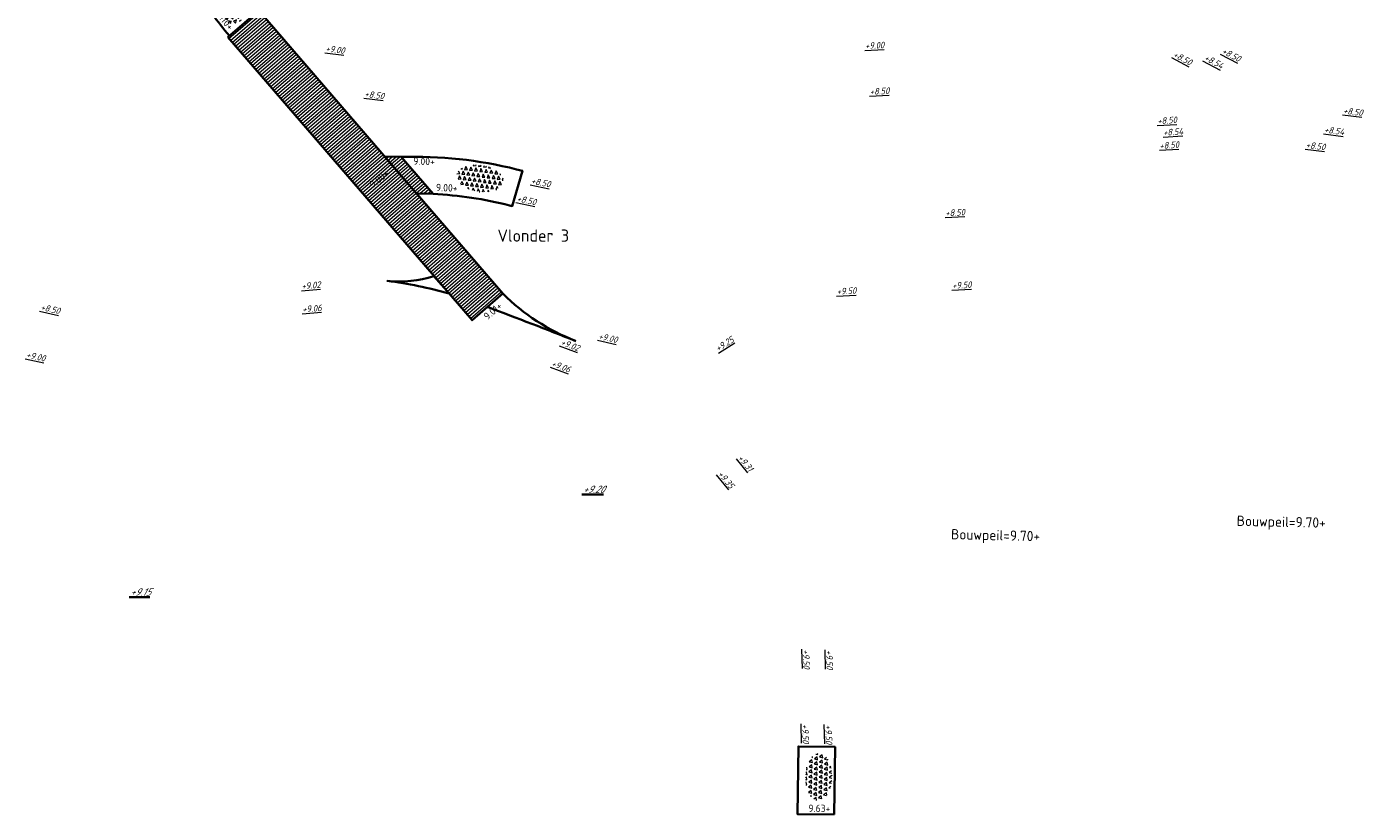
# Model space of a CAD drawing. Header units: metres. Extents: x 167072 to 168585, y 462393 to 462997.
# Tile 83 of 95: x 167436 to 167502, y 462677 to 462716. Entities that reach past the tile are written whole.
import ezdxf
from ezdxf.enums import TextEntityAlignment as Align

# ---------------------------------------------------------------- set-up
doc = ezdxf.new("R2010")
doc.units = ezdxf.units.M
doc.header["$LTSCALE"] = 0.2
doc.layers.get('0').update_dxf_attribs({"lineweight": 25})
for name, color, linetype, lineweight in [('B-RO-OG-HOOGTEPUNT-BOMEN-T18', 253, 'Continuous', 35), ('B-RO-OG-HOOGTEPUNT-T18', 253, 'Continuous', 13), ('N-WE-IE-MEUBILAIR_WATERWEGMEUBILAIR_VLONDER-A', 11, 'Continuous', 15), ('N-WE-IE-MEUBILAIR_WATERWEGMEUBILAIR_VLONDER-T', 4, 'Continuous', 35), ('N-WE-KW-KUNSTWERK_BRUG_VOETGANGERSBRUG-G', 170, 'Continuous', 35), ('N-WE-VH-VERHARDING_HALFVERHARDING-G', 1, 'Continuous', 35), ('N-WE-VH-VERHARDING_HALFVERHARDING_GRAVEL-S', 11, 'Continuous', 13), ('X-XX-AL-HOOGTELABEL-T25', 1, 'Continuous', 25), ('X-XX-AL-HOOGTELABEL-T25 bouwpeil', 7, 'Continuous', 25)]:
    doc.layers.add(name, color=color, linetype=linetype, lineweight=lineweight)
doc.styles.add('NLCS-ISO', font='NLCS-ISO.ttf')
doc.styles.add('NLCS-ISO-M200-T18', font='NLCS-ISO.ttf', dxfattribs={"height": 0.36})
doc.styles.add('NLCS-ISO-M200-T18_CURSIEF', font='NLCS-ISO.ttf', dxfattribs={"oblique": 30, "height": 0.36})
doc.styles.add('NLCS-ISO-M200-T25', font='NLCS-ISO.ttf', dxfattribs={"height": 0.5})
doc.styles.add('ROMANS2-cur', font='NLCS-ISO.ttf', dxfattribs={"oblique": 20})
pattern_1 = [(40.80784, (167459.84245, 462702.81498), (-0.0816905, 0.0946132), [])]

# ---------------------------------------------------------------- blocks, each defined once
blk = doc.blocks.new('SVH-GRAVEL-SO')
for p, q in [((-5.74, 0.37), (-5.08, 0.52)), ((-5.08, 0.52), (-5.48, 1.04)), ((-4.95, 1.69), (-4.58, 1.77)), ((-4.58, 1.77), (-4.69, 1.91)), ((-4.33, 1.17), (-4.53, 0.37)), ((-4.53, 0.37), (-3.83, 0.52)), ((-3.83, 0.52), (-4.33, 1.17)), ((-3.83, 2.42), (-4.03, 1.62)), ((-4.03, 1.62), (-3.33, 1.77)), ((-3.33, 1.77), (-3.83, 2.42)), ((-3.08, 1.17), (-3.28, 0.37)), ((-3.28, 0.37), (-2.58, 0.52)), ((-2.58, 0.52), (-3.08, 1.17)), ((-2.58, 2.42), (-2.78, 1.62)), ((-2.78, 1.62), (-2.08, 1.77)), ((-2.08, 1.77), (-2.58, 2.42)), ((-1.98, 3.07), (-2.03, 2.87)), ((-2.03, 2.87), (-1.33, 3.02)), ((-1.83, 1.17), (-2.03, 0.37)), ((-2.03, 0.37), (-1.33, 0.52)), ((-1.33, 0.52), (-1.83, 1.17)), ((-1.33, 2.42), (-1.53, 1.62)), ((-1.53, 1.62), (-0.83, 1.77)), ((-1.33, 3.02), (-1.44, 3.16)), ((-0.83, 1.77), (-1.33, 2.42)), ((-0.68, 3.24), (-0.78, 2.87)), ((-0.78, 2.87), (-0.08, 3.02)), ((-0.58, 1.17), (-0.78, 0.37)), ((-0.78, 0.37), (-0.08, 0.52)), ((-0.08, 0.52), (-0.58, 1.17)), ((-0.08, 2.42), (-0.28, 1.62)), ((-0.28, 1.62), (0.42, 1.77)), ((-0.08, 3.02), (-0.27, 3.26)), ((0.42, 1.77), (-0.08, 2.42)), ((0.57, 3.25), (0.47, 2.87)), ((0.47, 2.87), (1.17, 3.02)), ((0.67, 1.17), (0.47, 0.37)), ((0.47, 0.37), (1.17, 0.52)), ((1.17, 0.52), (0.67, 1.17)), ((1.17, 2.42), (0.97, 1.62)), ((0.97, 1.62), (1.67, 1.77)), ((1.17, 3.02), (1.02, 3.22)), ((1.67, 1.77), (1.17, 2.42)), ((1.78, 3.11), (1.72, 2.87)), ((1.72, 2.87), (2.32, 2.99)), ((1.92, 1.17), (1.72, 0.37)), ((1.72, 0.37), (2.42, 0.52)), ((2.42, 0.52), (1.92, 1.17)), ((2.42, 2.42), (2.22, 1.62)), ((2.22, 1.62), (2.92, 1.77)), ((2.23, 2.05), (2.23, 2.05)), ((2.23, 2.05), (2.23, 2.05)), ((2.92, 1.77), (2.42, 2.42)), ((3.17, 1.17), (2.97, 0.37)), ((2.97, 0.37), (3.67, 0.52)), ((3.67, 0.52), (3.17, 1.17)), ((3.67, 2.42), (3.47, 1.62)), ((3.47, 1.62), (4.17, 1.77)), ((4.17, 1.77), (3.67, 2.42)), ((4.42, 1.17), (4.22, 0.37)), ((4.22, 0.37), (4.92, 0.52)), ((4.92, 0.52), (4.42, 1.17)), ((4.78, 1.84), (4.72, 1.62)), ((4.72, 1.62), (4.97, 1.67)), ((5.59, 0.83), (5.47, 0.37)), ((5.47, 0.37), (5.73, 0.42)), ((-5.08, -0.08), (-5.28, -0.88)), ((-5.28, -0.88), (-4.58, -0.73)), ((-4.58, -0.73), (-5.08, -0.08)), ((-4.33, -1.33), (-4.51, -2.05)), ((-4.41, -2.11), (-3.83, -1.98)), ((-3.83, -1.98), (-4.33, -1.33)), ((-3.83, -0.08), (-4.03, -0.88)), ((-4.03, -0.88), (-3.33, -0.73)), ((-3.33, -0.73), (-3.83, -0.08)), ((-3.08, -1.33), (-3.28, -2.13)), ((-3.28, -2.13), (-2.58, -1.98)), ((-2.58, -1.98), (-3.08, -1.33)), ((-2.58, -0.08), (-2.78, -0.88)), ((-2.78, -0.88), (-2.08, -0.73)), ((-2.58, -2.58), (-2.66, -2.9)), ((-2.08, -0.73), (-2.58, -0.08)), ((-2.25, -3.01), (-2.58, -2.58)), ((-1.83, -1.33), (-2.03, -2.13)), ((-2.03, -2.13), (-1.33, -1.98)), ((-1.33, -1.98), (-1.83, -1.33)), ((-1.33, -0.08), (-1.53, -0.88)), ((-1.53, -0.88), (-0.83, -0.73)), ((-1.33, -2.58), (-1.47, -3.16)), ((-0.83, -0.73), (-1.33, -0.08)), ((-0.83, -3.23), (-1.33, -2.58)), ((-0.58, -1.33), (-0.78, -2.13)), ((-0.78, -2.13), (-0.08, -1.98)), ((-0.08, -1.98), (-0.58, -1.33)), ((-0.08, -0.08), (-0.28, -0.88)), ((-0.28, -0.88), (0.42, -0.73)), ((-0.08, -2.58), (-0.25, -3.26)), ((0.42, -0.73), (-0.08, -0.08)), ((0.42, -3.23), (-0.08, -2.58)), ((0.29, -3.26), (0.42, -3.23)), ((0.67, -1.33), (0.47, -2.13)), ((0.47, -2.13), (1.17, -1.98)), ((1.17, -1.98), (0.67, -1.33)), ((1.17, -0.08), (0.97, -0.88)), ((0.97, -0.88), (1.67, -0.73)), ((1.17, -2.58), (1.01, -3.22)), ((1.67, -0.73), (1.17, -0.08)), ((1.6, -3.14), (1.17, -2.58)), ((1.92, -1.33), (1.72, -2.13)), ((1.72, -2.13), (2.42, -1.98)), ((2.42, -1.98), (1.92, -1.33)), ((2.42, -0.08), (2.22, -0.88)), ((2.22, -0.88), (2.92, -0.73)), ((2.42, -2.58), (2.32, -2.99)), ((2.92, -0.73), (2.42, -0.08)), ((2.66, -2.9), (2.42, -2.58)), ((3.17, -1.33), (2.97, -2.13)), ((2.97, -2.13), (3.67, -1.98)), ((3.67, -1.98), (3.17, -1.33)), ((3.67, -0.08), (3.47, -0.88)), ((3.47, -0.88), (4.17, -0.73)), ((4.17, -0.73), (3.67, -0.08)), ((4.42, -1.33), (4.22, -2.13)), ((4.22, -2.13), (4.44, -2.09)), ((4.8, -1.82), (4.42, -1.33)), ((4.92, -0.08), (4.72, -0.88)), ((4.72, -0.88), (5.42, -0.73)), ((5.42, -0.73), (4.92, -0.08))]:
    blk.add_line(p, q)
at = {"style": 'NLCS-ISO', "flags": 1}
blk.add_attdef('FUNCTIE', text='', height=1.8, dxfattribs=at).set_placement((0.05, -4.2), align=Align.MIDDLE_CENTER)

msp = doc.modelspace()

# ---------------------------------------------------------------- hatches: boundary and pattern name
at = {"layer": 'N-WE-IE-MEUBILAIR_WATERWEGMEUBILAIR_VLONDER-A'}
h = msp.add_hatch(dxfattribs=at)
h.set_pattern_fill('ANSI31', angle=135)
h.set_pattern_definition(pattern_1)
h.paths.add_polyline_path([(167446.351, 462715.38), (167447.865, 462716.688), (167459.842, 462702.815), (167458.329, 462701.508)])
h = msp.add_hatch(dxfattribs=at)
h.set_pattern_fill('ANSI31', angle=135)
h.set_pattern_definition(pattern_1)
h.paths.add_polyline_path([(167455.602, 462707.727), (167456.414, 462707.703), (167454.848, 462709.518), (167454.042, 462709.533)])

# ---------------------------------------------------------------- linework, layer by layer
at = {"layer": 'N-WE-KW-KUNSTWERK_BRUG_VOETGANGERSBRUG-G', "flags": 128}
msp.add_lwpolyline([(167446.351, 462715.38), (167447.865, 462716.688), (167459.842, 462702.815), (167458.329, 462701.508)], close=True, dxfattribs=at)
at = {"layer": 'N-WE-KW-KUNSTWERK_BRUG_VOETGANGERSBRUG-G', "ltscale": 0.2}
msp.add_lwpolyline([(167455.602, 462707.727), (167456.414, 462707.703), (167454.848, 462709.518), (167454.035, 462709.541)], close=True, dxfattribs=at)
at = {"layer": 'N-WE-VH-VERHARDING_HALFVERHARDING-G'}
for points in [[(167456.414, 462707.703), (167454.848, 462709.518, -0.068647), (167460.509, 462708.908, 0.002395), (167460.799, 462708.835), (167460.301, 462707.104, -0.001088), (167460.161, 462707.139, 0.049888), (167456.414, 462707.703)], [(167463.423, 462700.484, 0.005342), (167459.085, 462702.161), (167459.842, 462702.815, 0.107742), (167463.409, 462700.506)]]:
    msp.add_lwpolyline(points, format="xyb", dxfattribs=at)
msp.add_lwpolyline([(167456.46, 462703.672, -0.103972), (167454.17, 462703.438, -0.038114), (167457.199, 462702.816)], format="xyb", close=True, dxfattribs=at)
at = {"layer": 'N-WE-VH-VERHARDING_HALFVERHARDING-G', "flags": 128}
msp.add_lwpolyline([(167476.089, 462677.274), (167474.289, 462677.296), (167474.329, 462680.619), (167476.129, 462680.597)], close=True, dxfattribs=at)
at = {"layer": 'N-WE-VH-VERHARDING_HALFVERHARDING-G'}
msp.add_arc((167489.703, 462750.215), 55.514, 215.93273, 218.77883, dxfattribs=at)

# ---------------------------------------------------------------- block references
at = {"layer": 'N-WE-VH-VERHARDING_HALFVERHARDING_GRAVEL-S', "ltscale": 0.2, "xscale": 0.2, "yscale": 0.2, "zscale": 0.2}
for p, rotation in [((167446.255, 462717.062), 303.3142748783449), ((167458.714, 462708.46), 352.078095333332), ((167475.327, 462679.12), 88.5421476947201)]:
    msp.add_blockref('SVH-GRAVEL-SO', p, dxfattribs=dict(at, rotation=rotation))

# ---------------------------------------------------------------- texts
at = {"layer": 'B-RO-OG-HOOGTEPUNT-BOMEN-T18', "style": 'ROMANS2-cur', "oblique": 30}
for s, p in [('%%u+9.20', (167464.284, 462693.222)), ('%%u+9.15', (167442.065, 462688.192))]:
    msp.add_text(s, height=0.36, dxfattribs=at).set_placement(p, align=Align.MIDDLE_CENTER)
at = {"layer": 'B-RO-OG-HOOGTEPUNT-T18', "style": 'NLCS-ISO-M200-T18_CURSIEF', "oblique": 15}
for s, rotation, p in [('%%u+9.00', 352.68662, (167451.128, 462714.685)), ('%%u+9.00', 2.7788, (167477.605, 462714.8)), ('%%U+8.50', 332.07109, (167492.676, 462714.437)), ('%%U+8.54', 332.07109, (167494.201, 462714.28)), ('%%U+8.50', 332.07109, (167495.067, 462714.61)), ('%%u+8.50', 2.7788, (167477.839, 462712.559)), ('%%u+8.50', 352.68662, (167453.043, 462712.459)), ('%%u+8.50', 353.06299, (167501.034, 462711.635)), ('%%u+8.50', 3.60183, (167491.942, 462711.118)), ('%%u+8.54', 353.06299, (167500.104, 462710.705)), ('%%u+8.54', 3.60183, (167492.226, 462710.551)), ('%%u+8.50', 3.60183, (167492.045, 462709.905)), ('%%u+8.50', 353.06299, (167499.2, 462709.957)), ('%%u+8.50', 348.38842, (167461.2, 462708.207)), ('%%u+8.50', 348.38842, (167460.5, 462707.334)), ('%%u+8.50', 2.7788, (167481.545, 462706.608)), ('%%u+9.02', 4.79226, (167449.976, 462703.02)), ('%%u+9.50', 2.7788, (167476.222, 462702.762)), ('%%u+9.50', 2.7788, (167481.874, 462703.051)), ('%%u+8.50', 347.46816, (167437.148, 462702.011)), ('%%u+9.06', 4.79226, (167450.012, 462701.884)), ('%%u+9.02', 339.46574, (167462.643, 462700.308)), ('%%u+9.00', 347.46816, (167464.503, 462700.591)), ('%%u+9.25', 32.46816, (167470.395, 462699.956)), ('%%u+9.00', 347.46816, (167436.444, 462699.68)), ('%%u+9.06', 339.46574, (167462.19, 462699.267)), ('%%u+9.31', 309.70912, (167471.334, 462694.747)), ('%%u+9.35', 309.70912, (167470.357, 462693.964)), ('%%u+9.50', 271.44723, (167474.552, 462685.375)), ('%%u+9.50', 271.44723, (167475.688, 462685.344)), ('%%U+9.50', 271.44723, (167474.515, 462681.712)), ('%%U+9.50', 271.44723, (167475.651, 462681.681))]:
    msp.add_text(s, height=0.32, rotation=rotation, dxfattribs=at).set_placement(p)
at = {"layer": 'N-WE-IE-MEUBILAIR_WATERWEGMEUBILAIR_VLONDER-T', "style": 'NLCS-ISO-M200-T18'}
msp.add_text('Vlonder 3', height=0.6, dxfattribs=at).set_placement((167459.575, 462705.36))
at = {"layer": 'X-XX-AL-HOOGTELABEL-T25', "style": 'NLCS-ISO'}
for s, rotation, p in [('9.10+', 308.55348, (167445.77, 462716.475)), ('9.00+', 358.64117, (167455.44, 462709.134)), ('9.00+', 38.87118, (167453.467, 462707.977)), ('9.00+', 357.91991, (167456.553, 462707.844)), ('9.01+', 40.80784, (167459.088, 462701.502)), ('9.63+', 359.41285, (167474.82, 462677.405))]:
    msp.add_text(s, height=0.36, rotation=rotation, dxfattribs=at).set_placement(p)
at = {"layer": 'X-XX-AL-HOOGTELABEL-T25 bouwpeil', "char_height": 0.5, "attachment_point": 1, "rotation": 358.67839, "style": 'NLCS-ISO-M200-T25'}
for insert in [(167495.832, 462691.933), (167481.823, 462691.275)]:
    msp.add_mtext_dynamic_manual_height_columns('Bouwpeil=9.70+', width=3.77876, gutter_width=2.5, heights=[0], dxfattribs=dict(at, insert=insert))

doc.saveas('drawing.dxf')
